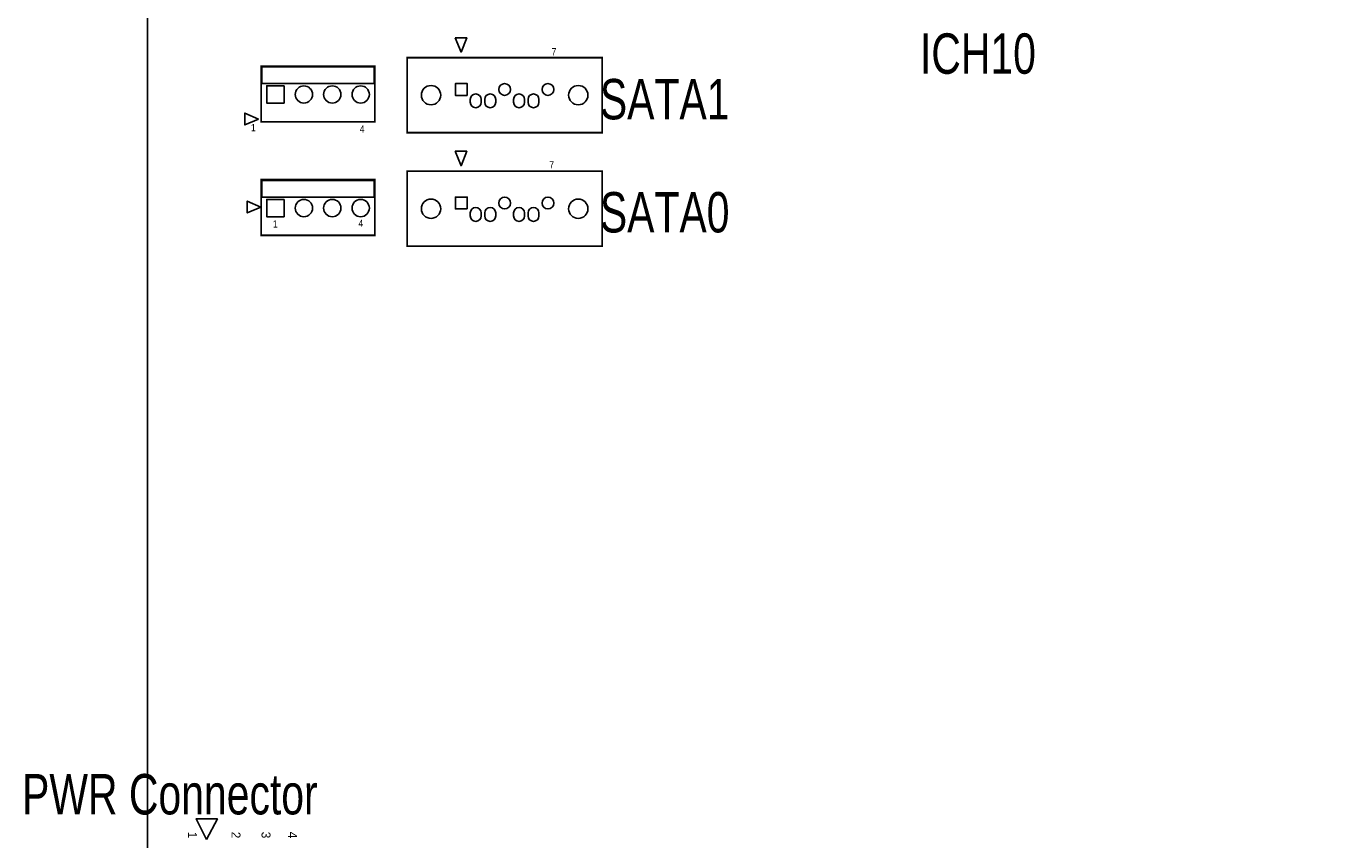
# Model space of a CAD drawing. Extents: x -11 to 330, y 0 to 334.
# Tile 4 of 16: x -11 to 105, y 171 to 242. Entities that reach past the tile are written whole.
import ezdxf
from ezdxf.enums import TextEntityAlignment as Align

# ---------------------------------------------------------------- set-up
doc = ezdxf.new("R2010")
doc.units = 0
for name, color, linetype in [('BOARD_GEOMETRY_OUTLINE', 2, 'CONTINUOUS'), ('BOARD_GEOMETRY_SILKSCREEN_TOP', 1, 'CONTINUOUS'), ('PACKAGE_GEOMETRY_SILKSCREEN_TOP', 3, 'CONTINUOUS'), ('PIN_TOP', 4, 'CONTINUOUS')]:
    doc.layers.add(name, color=color, linetype=linetype)

msp = doc.modelspace()

# ---------------------------------------------------------------- linework, layer by layer
at = {"layer": 'BOARD_GEOMETRY_OUTLINE'}
for points in [[(330.2, 1.999996), (330.2, 328.200004, 0.414214), (328.200004, 330.2), (1.999996, 330.2, 0.414214), (0, 328.200004), (0, 1.999996, 0.414214), (1.999996, 0), (328.200004, 0, 0.414214)], [(328.200004, 0), (1.999996, 0, -0.414214), (0, 1.999996), (0, 328.200004, -0.414214), (1.999996, 330.2), (328.200004, 330.2, -0.414214), (330.2, 328.200004), (330.2, 1.999996, -0.414214)]]:
    msp.add_lwpolyline(points, format="xyb", close=True, dxfattribs=at)
at = {"layer": 'PACKAGE_GEOMETRY_SILKSCREEN_TOP'}
for points in [[(27.071066, 241.150902), (28.087066, 241.150902), (27.579066, 239.880902)], [(10.04697, 238.588296), (10.04697, 237.115096), (19.92757, 237.115096), (19.92757, 238.588296)], [(9.746996, 233.98353), (8.553196, 234.51693), (8.553196, 233.47553)], [(27.071066, 231.150668), (28.087066, 231.150668), (27.579066, 229.880668)], [(10.04697, 228.588316), (10.04697, 227.115116), (19.92757, 227.115116), (19.92757, 228.588316)], [(9.957816, 226.23653), (8.764016, 226.76993), (8.764016, 225.72853)], [(5.179568, 170.564302), (4.265168, 172.367702), (6.144768, 172.367702)]]:
    msp.add_lwpolyline(points, close=True, dxfattribs=at)
at = {"layer": 'PACKAGE_GEOMETRY_SILKSCREEN_TOP', "const_width": 0.1524}
for points in [[(9.99998, 238.650018), (19.99996, 238.650018), (19.99996, 233.74985), (9.99998, 233.74985)], [(22.844506, 232.789222), (22.844506, 239.393222), (39.994586, 239.393222), (39.994586, 232.789222)], [(22.844506, 222.788988), (22.844506, 229.392988), (39.994586, 229.392988), (39.994586, 222.788988)], [(9.99998, 228.650038), (19.99996, 228.650038), (19.99996, 223.74987), (9.99998, 223.74987)]]:
    msp.add_lwpolyline(points, close=True, dxfattribs=at)
at = {"layer": 'PIN_TOP'}
for points in [[(12.011914, 236.911896), (12.011914, 235.387896), (10.487914, 235.387896), (10.487914, 236.911896)], [(28.130246, 236.070902), (27.088846, 236.070902), (27.088846, 237.112302), (28.130246, 237.112302)], [(12.011914, 226.911916), (12.011914, 225.387916), (10.487914, 225.387916), (10.487914, 226.911916)], [(28.130246, 226.070668), (27.088846, 226.070668), (27.088846, 227.112068), (28.130246, 227.112068)]]:
    msp.add_lwpolyline(points, close=True, dxfattribs=at)
for points in [[(29.362146, 235.717842), (29.362146, 235.463842, -1), (28.396946, 235.463842), (28.396946, 235.717842, -1)], [(30.632146, 235.717842), (30.632146, 235.463842, -1), (29.666946, 235.463842), (29.666946, 235.717842, -1)], [(33.172146, 235.717842), (33.172146, 235.463842, -1), (32.206946, 235.463842), (32.206946, 235.717842, -1)], [(34.442146, 235.717842), (34.442146, 235.463842, -1), (33.476946, 235.463842), (33.476946, 235.717842, -1)], [(29.362146, 225.717608), (29.362146, 225.463608, -1), (28.396946, 225.463608), (28.396946, 225.717608, -1)], [(30.632146, 225.717608), (30.632146, 225.463608, -1), (29.666946, 225.463608), (29.666946, 225.717608, -1)], [(33.172146, 225.717608), (33.172146, 225.463608, -1), (32.206946, 225.463608), (32.206946, 225.717608, -1)], [(34.442146, 225.717608), (34.442146, 225.463608, -1), (33.476946, 225.463608), (33.476946, 225.717608, -1)]]:
    msp.add_lwpolyline(points, format="xyb", close=True, dxfattribs=at)
for centre, radius in [((13.750036, 236.149896), 0.762), ((16.249904, 236.149896), 0.762), ((18.750026, 236.149896), 0.762), ((24.940006, 236.091222), 0.8509), ((31.419546, 236.591602), 0.5207), ((35.229546, 236.591602), 0.5207), ((37.899086, 236.091222), 0.8509), ((13.750036, 226.149916), 0.762), ((16.249904, 226.149916), 0.762), ((18.750026, 226.149916), 0.762), ((24.940006, 226.090988), 0.8509), ((31.419546, 226.591368), 0.5207), ((35.229546, 226.591368), 0.5207), ((37.899086, 226.090988), 0.8509)]:
    msp.add_circle(centre, radius, dxfattribs=at)

# ---------------------------------------------------------------- texts
at = {"layer": 'BOARD_GEOMETRY_SILKSCREEN_TOP', "width": 0.757143}
for s, p in [('ICH10', (67.9704, 237.9726)), ('SATA1', (39.8018, 233.9594)), ('SATA0', (39.8018, 224.0026)), ('PWR Connector', (-11.049, 172.7708))]:
    msp.add_text(s, height=3.556, dxfattribs=at).set_placement(p)
at = {"layer": 'PACKAGE_GEOMETRY_SILKSCREEN_TOP', "width": 0.88}
for p in [(35.7632, 239.5982), (35.56, 229.6414)]:
    msp.add_text('7', height=0.635, dxfattribs=at).set_placement(p, align=Align.CENTER)
for s, p in [('1', (9.0932, 232.918)), ('4', (18.669, 232.791)), ('1', (11.02614, 224.43948)), ('4', (18.5547, 224.50044))]:
    msp.add_text(s, height=0.635, dxfattribs=at).set_placement(p)
at = {"layer": 'PACKAGE_GEOMETRY_SILKSCREEN_TOP'}
for s, p in [('1', (3.545332, 171.250102)), ('2', (7.380986, 171.250102)), ('3', (10.022586, 171.250102)), ('4', (12.359386, 171.250102))]:
    msp.add_text(s, height=0.7874, rotation=270, dxfattribs=at).set_placement(p)

doc.saveas('drawing.dxf')
